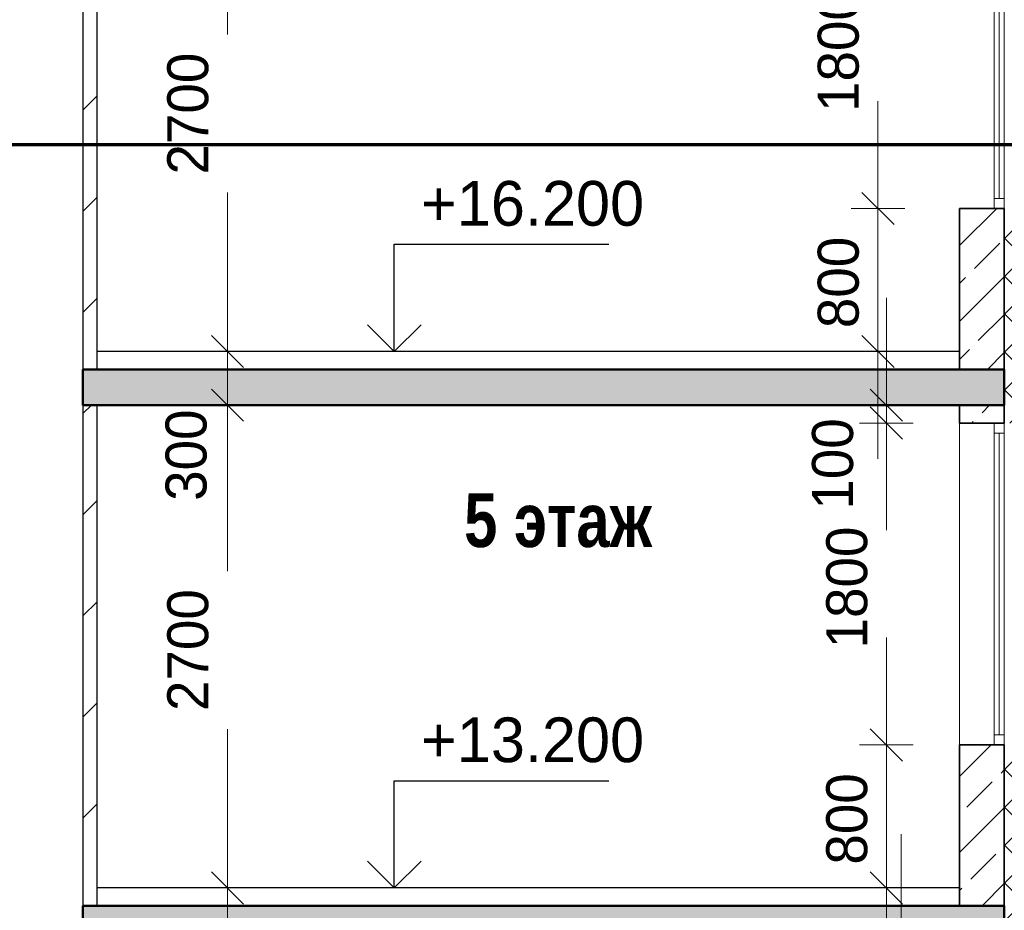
# Model space of a CAD drawing. Header units: millimetres. Extents: x 247266 to 730847, y -636031 to 10052.
# Tile 14 of 256: x 538560 to 544063, y -464616 to -459636. Entities that reach past the tile are written whole.
import ezdxf

# ---------------------------------------------------------------- set-up
doc = ezdxf.new("R2010")
doc.units = ezdxf.units.MM
for name, color, linetype, lineweight in [('Standard', 7, 'Continuous', 25), ('Навесной фасад', 7, 'Continuous', 25), ('Общий01', 7, 'Continuous', 13), ('Размерная линия_ общее', 7, 'Continuous', 25), ('Стена_ бетон не несущ.', 7, 'Continuous', 35), ('Стена_ бетон несущ.', 7, 'Continuous', 70), ('Стена_ кирп. кладка не несущ', 7, 'Continuous', 35), ('Текст_ общее', 7, 'Continuous', 25)]:
    doc.layers.add(name, color=color, linetype=linetype, lineweight=lineweight)
doc.styles.add('ARIAL', font='arial.ttf')
doc.styles.add('Century Gothic', font='GOTHIC.TTF')
doc.dimstyles.new('DIMSTYLE_3', dxfattribs={"dimtxt": 229, "dimasz": 300, "dimexe": 0, "dimexo": 0, "dimgap": 114.5, "dimtad": 2, "dimdec": 0, "dimrnd": 1, "dimzin": 12, "dimdsep": 46, "dimtxsty": 'Century Gothic', "dimblk1": 'ALL_ML_STRICH', "dimblk2": 'ALL_ML_STRICH', "dimsah": 1, "dimcen": 0, "dimclrd": 256, "dimclre": 256, "dimclrt": 256, "dimadec": 0, "dimazin": 0, "dimtfac": 1, "dimtdec": 0, "dimtix": 1, "dimtmove": 2, "dimatfit": 3, "dimfxl": 0, "dimtvp": 1.2, "dimtzin": 0, "dimlwd": 0, "dimlwe": 13, "dimarcsym": 0})
doc.dimstyles.new('DIMSTYLE_8', dxfattribs={"dimtxt": 229, "dimasz": 300, "dimexe": 0, "dimexo": 0, "dimgap": 114.5, "dimtad": 2, "dimdec": 0, "dimrnd": 1, "dimzin": 12, "dimdsep": 46, "dimtxsty": 'Century Gothic', "dimblk1": 'ALL_ML_STRICH', "dimblk2": 'ALL_ML_STRICH', "dimsah": 1, "dimcen": 0, "dimclrd": 256, "dimclre": 256, "dimclrt": 256, "dimadec": 0, "dimazin": 0, "dimtfac": 1, "dimtdec": 0, "dimtix": 1, "dimtmove": 2, "dimatfit": 3, "dimfxl": 0, "dimtzin": 0, "dimlwd": 0, "dimlwe": 13, "dimarcsym": 0})
pattern_1 = [(45, (615978.7, -278424.6), (-565.6854, 565.6854), []), (45, (615695.86, -278141.7), (-565.6854, 565.6854), [])]
pattern_2 = [(45, (615978.7, -278424.58), (-212.13203, 212.13203), []), (45, (615872.64, -278318.5), (-212.13203, 212.13203), [200, -70])]
pattern_3 = [(45, (615978.7, -278424.58), (-106.06602, 106.06602), []), (135, (615978.7, -278424.58), (-106.06602, -106.06602), [])]

# ---------------------------------------------------------------- blocks, each defined once
blk = doc.blocks.new('ALL_ML_STRICH')
at = {"color": 0, "linetype": 'ByBlock', "lineweight": -2}
for p, q in [((0, -0.5), (0, 0.5)), ((-0.3, -0.3), (0.3, 0.3)), ((-1, 0), (0.5, 0))]:
    blk.add_line(p, q, dxfattribs=at)
blk = doc.blocks.new('*D777')
at = {"layer": 'DEFPOINTS', "color": 0, "ltscale": 100, "transparency": 33554687}
for p in [(543486.2, -464791.4), (543486.2, -464791.4), (543486.2, -464891.4)]:
    blk.add_point(p, dxfattribs=at)
at = {"layer": 'Размерная линия_ общее', "color": 218, "linetype": 'Continuous', "lineweight": 0, "transparency": 33554687}
for p, q in [((543486.2, -464491.4), (543486.2, -464191.4)), ((543486.2, -464891.4), (543486.2, -464791.4)), ((543486.2, -465191.4), (543486.2, -465491.4))]:
    blk.add_line(p, q, dxfattribs=at)
at = {"layer": 'Размерная линия_ общее', "color": 218, "linetype": 'Continuous', "lineweight": 13, "transparency": 33554687}
for p, q in [((543486.2, -464791.4), (543486.2, -464791.4)), ((543486.2, -464891.4), (543486.2, -464891.4))]:
    blk.add_line(p, q, dxfattribs=at)
at = {"layer": 'Размерная линия_ общее', "color": 218, "lineweight": 0, "ltscale": 100, "xscale": 300, "yscale": 300, "zscale": 300}
for p, rotation in [((543486.2, -464791.4), 270), ((543486.2, -464891.4), 90)]:
    blk.add_blockref('ALL_ML_STRICH', p, dxfattribs=dict(at, rotation=rotation))
at = {"layer": 'Размерная линия_ общее', "color": 218, "lineweight": 13, "ltscale": 100, "transparency": 33554687, "insert": (543266.6, -465130.8), "char_height": 229, "width": 490.714, "attachment_point": 5, "rotation": 90, "style": 'Century Gothic'}
blk.add_mtext('100', dxfattribs=at)
blk = doc.blocks.new('*D778')
at = {"layer": 'DEFPOINTS', "color": 0, "ltscale": 100, "transparency": 33554687}
for p in [(543404.1, -463691.4), (543404.1, -463691.4), (543404.1, -464491.4)]:
    blk.add_point(p, dxfattribs=at)
at = {"layer": 'Размерная линия_ общее', "color": 218, "linetype": 'Continuous', "lineweight": 0, "transparency": 33554687}
for p, q in [((543404.1, -463391.4), (543404.1, -463091.4)), ((543404.1, -464491.4), (543404.1, -463691.4)), ((543404.1, -464791.4), (543404.1, -465091.4))]:
    blk.add_line(p, q, dxfattribs=at)
at = {"layer": 'Размерная линия_ общее', "color": 218, "linetype": 'Continuous', "lineweight": 13, "transparency": 33554687}
for p, q in [((543404.1, -463691.4), (543404.1, -463691.4)), ((543404.1, -464491.4), (543404.1, -464491.4))]:
    blk.add_line(p, q, dxfattribs=at)
at = {"layer": 'Размерная линия_ общее', "color": 218, "lineweight": 0, "ltscale": 100, "xscale": 300, "yscale": 300, "zscale": 300}
for p, rotation in [((543404.1, -463691.4), 270), ((543404.1, -464491.4), 90)]:
    blk.add_blockref('ALL_ML_STRICH', p, dxfattribs=dict(at, rotation=rotation))
at = {"layer": 'Размерная линия_ общее', "color": 218, "lineweight": 13, "ltscale": 100, "transparency": 33554687, "insert": (543183.9, -464105.3), "char_height": 229, "width": 490.714, "attachment_point": 5, "rotation": 90, "style": 'Century Gothic'}
blk.add_mtext('800', dxfattribs=at)
blk = doc.blocks.new('*D779')
at = {"layer": 'DEFPOINTS', "color": 0, "ltscale": 100, "transparency": 33554687}
for p in [(543404.1, -461891.4), (543404.1, -461891.4), (543404.1, -463691.4)]:
    blk.add_point(p, dxfattribs=at)
at = {"layer": 'Размерная линия_ общее', "color": 218, "linetype": 'Continuous', "lineweight": 13, "transparency": 33554687}
for p, q in [((543404.1, -461891.4), (543404.1, -461891.4)), ((543404.1, -463691.4), (543404.1, -463691.4))]:
    blk.add_line(p, q, dxfattribs=at)
at = {"layer": 'Размерная линия_ общее', "color": 218, "linetype": 'Continuous', "lineweight": 0, "transparency": 33554687}
for p, q in [((543404.1, -462191.4), (543404.1, -462369.5)), ((543404.1, -463391.4), (543404.1, -463252.8))]:
    blk.add_line(p, q, dxfattribs=at)
at = {"layer": 'Размерная линия_ общее', "color": 218, "lineweight": 0, "ltscale": 100, "xscale": 300, "yscale": 300, "zscale": 300}
for p, rotation in [((543404.1, -461891.4), 90), ((543404.1, -463691.4), 270)]:
    blk.add_blockref('ALL_ML_STRICH', p, dxfattribs=dict(at, rotation=rotation))
at = {"layer": 'Размерная линия_ общее', "color": 218, "lineweight": 13, "ltscale": 100, "transparency": 33554687, "insert": (543183.9, -462811.1), "char_height": 229, "width": 654.286, "attachment_point": 5, "rotation": 90, "style": 'Century Gothic'}
blk.add_mtext('1800', dxfattribs=at)
blk = doc.blocks.new('*D780')
at = {"layer": 'DEFPOINTS', "color": 0, "ltscale": 100, "transparency": 33554687}
for p in [(543404.1, -461791.4), (543404.1, -461791.4), (543404.1, -461891.4)]:
    blk.add_point(p, dxfattribs=at)
at = {"layer": 'Размерная линия_ общее', "color": 218, "linetype": 'Continuous', "lineweight": 0, "transparency": 33554687}
for p, q in [((543404.1, -461491.4), (543404.1, -461191.4)), ((543404.1, -461891.4), (543404.1, -461791.4)), ((543404.1, -462191.4), (543404.1, -462491.4))]:
    blk.add_line(p, q, dxfattribs=at)
at = {"layer": 'Размерная линия_ общее', "color": 218, "linetype": 'Continuous', "lineweight": 13, "transparency": 33554687}
for p, q in [((543404.1, -461791.4), (543404.1, -461791.4)), ((543404.1, -461891.4), (543404.1, -461891.4))]:
    blk.add_line(p, q, dxfattribs=at)
at = {"layer": 'Размерная линия_ общее', "color": 218, "lineweight": 0, "ltscale": 100, "xscale": 300, "yscale": 300, "zscale": 300}
for p, rotation in [((543404.1, -461791.4), 270), ((543404.1, -461891.4), 90)]:
    blk.add_blockref('ALL_ML_STRICH', p, dxfattribs=dict(at, rotation=rotation))
at = {"layer": 'Размерная линия_ общее', "color": 218, "lineweight": 13, "ltscale": 100, "transparency": 33554687, "insert": (543104.6, -462120.2), "char_height": 229, "width": 490.714, "attachment_point": 5, "rotation": 90, "style": 'Century Gothic'}
blk.add_mtext('100', dxfattribs=at)
blk = doc.blocks.new('*D781')
at = {"layer": 'DEFPOINTS', "color": 0, "ltscale": 100, "transparency": 33554687}
for p in [(543356.7, -460691.4), (543356.7, -460691.4), (543356.7, -461491.4)]:
    blk.add_point(p, dxfattribs=at)
at = {"layer": 'Размерная линия_ общее', "color": 218, "linetype": 'Continuous', "lineweight": 0, "transparency": 33554687}
for p, q in [((543356.7, -460391.4), (543356.7, -460091.4)), ((543356.7, -461491.4), (543356.7, -460691.4)), ((543356.7, -461791.4), (543356.7, -462091.4))]:
    blk.add_line(p, q, dxfattribs=at)
at = {"layer": 'Размерная линия_ общее', "color": 218, "linetype": 'Continuous', "lineweight": 13, "transparency": 33554687}
for p, q in [((543356.7, -460691.4), (543356.7, -460691.4)), ((543356.7, -461491.4), (543356.7, -461491.4))]:
    blk.add_line(p, q, dxfattribs=at)
at = {"layer": 'Размерная линия_ общее', "color": 218, "lineweight": 0, "ltscale": 100, "xscale": 300, "yscale": 300, "zscale": 300}
for p, rotation in [((543356.7, -460691.4), 270), ((543356.7, -461491.4), 90)]:
    blk.add_blockref('ALL_ML_STRICH', p, dxfattribs=dict(at, rotation=rotation))
at = {"layer": 'Размерная линия_ общее', "color": 218, "lineweight": 13, "ltscale": 100, "transparency": 33554687, "insert": (543136.4, -461105.3), "char_height": 229, "width": 490.714, "attachment_point": 5, "rotation": 90, "style": 'Century Gothic'}
blk.add_mtext('800', dxfattribs=at)
blk = doc.blocks.new('*D782')
at = {"layer": 'DEFPOINTS', "color": 0, "ltscale": 100, "transparency": 33554687}
for p in [(543356.7, -458891.4), (543356.7, -458891.4), (543356.7, -460691.4)]:
    blk.add_point(p, dxfattribs=at)
at = {"layer": 'Размерная линия_ общее', "color": 218, "linetype": 'Continuous', "lineweight": 13, "transparency": 33554687}
for p, q in [((543356.7, -458891.4), (543356.7, -458891.4)), ((543356.7, -460691.4), (543356.7, -460691.4))]:
    blk.add_line(p, q, dxfattribs=at)
at = {"layer": 'Размерная линия_ общее', "color": 218, "linetype": 'Continuous', "lineweight": 0, "transparency": 33554687}
for p, q in [((543356.7, -459191.4), (543356.7, -459369.5)), ((543356.7, -460391.4), (543356.7, -460252.8))]:
    blk.add_line(p, q, dxfattribs=at)
at = {"layer": 'Размерная линия_ общее', "color": 218, "lineweight": 0, "ltscale": 100, "xscale": 300, "yscale": 300, "zscale": 300}
for p, rotation in [((543356.7, -458891.4), 90), ((543356.7, -460691.4), 270)]:
    blk.add_blockref('ALL_ML_STRICH', p, dxfattribs=dict(at, rotation=rotation))
at = {"layer": 'Размерная линия_ общее', "color": 218, "lineweight": 13, "ltscale": 100, "transparency": 33554687, "insert": (543136.4, -459811.1), "char_height": 229, "width": 654.286, "attachment_point": 5, "rotation": 90, "style": 'Century Gothic'}
blk.add_mtext('1800', dxfattribs=at)
blk = doc.blocks.new('*D705')
at = {"layer": 'DEFPOINTS', "color": 0, "ltscale": 100, "transparency": 33554687}
for p in [(539721, -464491.4), (539721, -464491.4), (539721, -464791.4)]:
    blk.add_point(p, dxfattribs=at)
at = {"layer": 'Размерная линия_ общее', "color": 218, "linetype": 'Continuous', "lineweight": 0, "transparency": 33554687}
for p, q in [((539721, -464191.4), (539721, -463891.4)), ((539721, -464791.4), (539721, -464491.4)), ((539721, -465091.4), (539721, -465391.4))]:
    blk.add_line(p, q, dxfattribs=at)
at = {"layer": 'Размерная линия_ общее', "color": 218, "linetype": 'Continuous', "lineweight": 13, "transparency": 33554687}
for p, q in [((539721, -464491.4), (539721, -464491.4)), ((539721, -464791.4), (539721, -464791.4))]:
    blk.add_line(p, q, dxfattribs=at)
at = {"layer": 'Размерная линия_ общее', "color": 218, "lineweight": 0, "ltscale": 100, "xscale": 300, "yscale": 300, "zscale": 300}
for p, rotation in [((539721, -464491.4), 270), ((539721, -464791.4), 90)]:
    blk.add_blockref('ALL_ML_STRICH', p, dxfattribs=dict(at, rotation=rotation))
at = {"layer": 'Размерная линия_ общее', "color": 218, "lineweight": 13, "ltscale": 100, "transparency": 33554687, "insert": (539456.1, -465084.8), "char_height": 229, "width": 490.714, "attachment_point": 5, "rotation": 90, "style": 'Century Gothic'}
blk.add_mtext('300', dxfattribs=at)
blk = doc.blocks.new('*D706')
at = {"layer": 'DEFPOINTS', "color": 0, "ltscale": 100, "transparency": 33554687}
for p in [(539721, -461791.4), (539721, -461791.4), (539721, -464491.4)]:
    blk.add_point(p, dxfattribs=at)
at = {"layer": 'Размерная линия_ общее', "color": 218, "linetype": 'Continuous', "lineweight": 13, "transparency": 33554687}
for p, q in [((539721, -461791.4), (539721, -461791.4)), ((539721, -464491.4), (539721, -464491.4))]:
    blk.add_line(p, q, dxfattribs=at)
at = {"layer": 'Размерная линия_ общее', "color": 218, "linetype": 'Continuous', "lineweight": 0, "transparency": 33554687}
for p, q in [((539721, -462091.4), (539721, -462719.5)), ((539721, -464191.4), (539721, -463602.8))]:
    blk.add_line(p, q, dxfattribs=at)
at = {"layer": 'Размерная линия_ общее', "color": 218, "lineweight": 0, "ltscale": 100, "xscale": 300, "yscale": 300, "zscale": 300}
for p, rotation in [((539721, -461791.4), 90), ((539721, -464491.4), 270)]:
    blk.add_blockref('ALL_ML_STRICH', p, dxfattribs=dict(at, rotation=rotation))
at = {"layer": 'Размерная линия_ общее', "color": 218, "lineweight": 13, "ltscale": 100, "transparency": 33554687, "insert": (539500.8, -463161.1), "char_height": 229, "width": 654.286, "attachment_point": 5, "rotation": 90, "style": 'Century Gothic'}
blk.add_mtext('2700', dxfattribs=at)
blk = doc.blocks.new('*D707')
at = {"layer": 'DEFPOINTS', "color": 0, "ltscale": 100, "transparency": 33554687}
for p in [(539721, -461491.4), (539721, -461491.4), (539721, -461791.4)]:
    blk.add_point(p, dxfattribs=at)
at = {"layer": 'Размерная линия_ общее', "color": 218, "linetype": 'Continuous', "lineweight": 0, "transparency": 33554687}
for p, q in [((539721, -461191.4), (539721, -460891.4)), ((539721, -461791.4), (539721, -461491.4)), ((539721, -462091.4), (539721, -462391.4))]:
    blk.add_line(p, q, dxfattribs=at)
at = {"layer": 'Размерная линия_ общее', "color": 218, "linetype": 'Continuous', "lineweight": 13, "transparency": 33554687}
for p, q in [((539721, -461491.4), (539721, -461491.4)), ((539721, -461791.4), (539721, -461791.4))]:
    blk.add_line(p, q, dxfattribs=at)
at = {"layer": 'Размерная линия_ общее', "color": 218, "lineweight": 0, "ltscale": 100, "xscale": 300, "yscale": 300, "zscale": 300}
for p, rotation in [((539721, -461491.4), 270), ((539721, -461791.4), 90)]:
    blk.add_blockref('ALL_ML_STRICH', p, dxfattribs=dict(at, rotation=rotation))
at = {"layer": 'Размерная линия_ общее', "color": 218, "lineweight": 13, "ltscale": 100, "transparency": 33554687, "insert": (539491.2, -462071), "char_height": 229, "width": 490.714, "attachment_point": 5, "rotation": 90, "style": 'Century Gothic'}
blk.add_mtext('300', dxfattribs=at)
blk = doc.blocks.new('*D708')
at = {"layer": 'DEFPOINTS', "color": 0, "ltscale": 100, "transparency": 33554687}
for p in [(539721, -458791.4), (539721, -458791.4), (539721, -461491.4)]:
    blk.add_point(p, dxfattribs=at)
at = {"layer": 'Размерная линия_ общее', "color": 218, "linetype": 'Continuous', "lineweight": 13, "transparency": 33554687}
for p, q in [((539721, -458791.4), (539721, -458791.4)), ((539721, -461491.4), (539721, -461491.4))]:
    blk.add_line(p, q, dxfattribs=at)
at = {"layer": 'Размерная линия_ общее', "color": 218, "linetype": 'Continuous', "lineweight": 0, "transparency": 33554687}
for p, q in [((539721, -459091.4), (539721, -459719.5)), ((539721, -461191.4), (539721, -460602.8))]:
    blk.add_line(p, q, dxfattribs=at)
at = {"layer": 'Размерная линия_ общее', "color": 218, "lineweight": 0, "ltscale": 100, "xscale": 300, "yscale": 300, "zscale": 300}
for p, rotation in [((539721, -458791.4), 90), ((539721, -461491.4), 270)]:
    blk.add_blockref('ALL_ML_STRICH', p, dxfattribs=dict(at, rotation=rotation))
at = {"layer": 'Размерная линия_ общее', "color": 218, "lineweight": 13, "ltscale": 100, "transparency": 33554687, "insert": (539500.8, -460161.1), "char_height": 229, "width": 654.286, "attachment_point": 5, "rotation": 90, "style": 'Century Gothic'}
blk.add_mtext('2700', dxfattribs=at)
blk = doc.blocks.new('COMPLEX_ELEVATIONDIM_5')
at = {"layer": 'Размерная линия_ общее', "color": 7, "linetype": 'Continuous', "lineweight": 25, "transparency": 33554687}
for p, q in [((-75325.4, -183066.8), (-75325.4, -182466.8)), ((-75325.4, -182466.8), (-74125.4, -182466.8)), ((-75325.4, -183066.8), (-75475.4, -182916.8)), ((-75325.4, -183066.8), (-75175.4, -182916.8)), ((-75325.4, -183066.8), (-76325.4, -183066.8)), ((-75325.4, -183066.8), (-75325.4, -183066.8)), ((-75325.4, -183066.8), (-75325.4, -183066.8)), ((-75325.4, -183066.8), (-75325.4, -183066.8)), ((-75325.4, -183066.8), (-75325.4, -183066.8)), ((-75325.4, -186066.8), (-75325.4, -185466.8)), ((-75325.4, -185466.8), (-74125.4, -185466.8)), ((-75325.4, -186066.8), (-75475.4, -185916.8)), ((-75325.4, -186066.8), (-75175.4, -185916.8)), ((-75325.4, -186066.8), (-76325.4, -186066.8)), ((-75325.4, -186066.8), (-75325.4, -186066.8)), ((-75325.4, -186066.8), (-75325.4, -186066.8)), ((-75325.4, -186066.8), (-75325.4, -186066.8)), ((-75325.4, -186066.8), (-75325.4, -186066.8))]:
    blk.add_line(p, q, dxfattribs=at)
at = {"layer": 'Размерная линия_ общее', "color": 7, "linetype": 'Continuous', "lineweight": 25, "transparency": 33554687, "char_height": 250, "width": 1394.594, "attachment_point": 7, "style": 'ARIAL'}
for s, insert in [('\\W0.98;+16.200', (-75175.4, -182366.8)), ('\\W0.98;+13.200', (-75175.4, -185366.8))]:
    blk.add_mtext(s, dxfattribs=dict(at, insert=insert))

msp = doc.modelspace()

# ---------------------------------------------------------------- hatches: boundary and pattern name
at = {"layer": 'Навесной фасад', "linetype": 'Continuous', "lineweight": 18, "transparency": 33554687}
h = msp.add_hatch(dxfattribs=at)
h.set_pattern_fill('__________6', color=256, scale=100, style=0, pattern_type=2)
h.set_pattern_definition(pattern_3)
h.paths.add_polyline_path([(544243.16, -461891.38), (544243.16, -460691.38), (544063.16, -460691.38), (544063.16, -461591.38), (544063.16, -461591.38), (544063.16, -461791.38), (544063.16, -461791.38), (544063.16, -461891.38)], flags=0)
h = msp.add_hatch(dxfattribs=at)
h.set_pattern_fill('__________6', color=256, scale=100, style=0, pattern_type=2)
h.set_pattern_definition(pattern_3)
h.paths.add_polyline_path([(544063.16, -464591.38), (544063.16, -464791.38), (544063.16, -464891.38), (544243.16, -464891.38), (544243.16, -463691.38), (544063.16, -463691.38)], flags=0)
at = {"layer": 'Общий01', "linetype": 'Continuous', "lineweight": 50, "transparency": 33554687}
msp.add_hatch(color=256, dxfattribs=at).paths.add_polyline_path([(544063.16, -461591.38), (538913.16, -461591.38), (538913.16, -461791.38), (544063.16, -461791.38)])
msp.add_hatch(color=256, dxfattribs=at).paths.add_polyline_path([(544063.16, -461591.38), (538913.16, -461591.38), (538913.16, -461791.38), (544063.16, -461791.38)])
at = {"layer": 'Стена_ бетон не несущ.', "linetype": 'Continuous', "lineweight": 18, "transparency": 33554687}
h = msp.add_hatch(dxfattribs=at)
h.set_pattern_fill('__________7', color=256, scale=100, style=0, pattern_type=2)
h.set_pattern_definition(pattern_2)
h.paths.add_polyline_path([(543813.16, -460691.38), (543813.16, -461591.38), (544063.16, -461591.38), (544063.16, -460691.38)], flags=0)
h = msp.add_hatch(dxfattribs=at)
h.set_pattern_fill('__________7', color=256, scale=100, style=0, pattern_type=2)
h.set_pattern_definition(pattern_2)
h.paths.add_polyline_path([(544063.16, -461791.38), (543813.16, -461791.38), (543813.16, -461891.38), (544063.16, -461891.38)], flags=0)
h = msp.add_hatch(dxfattribs=at)
h.set_pattern_fill('__________7', color=256, scale=100, style=0, pattern_type=2)
h.set_pattern_definition(pattern_2)
h.paths.add_polyline_path([(543813.16, -463691.38), (543813.16, -464591.38), (544063.16, -464591.38), (544063.16, -463691.38)], flags=0)
at = {"layer": 'Стена_ бетон несущ.', "linetype": 'Continuous', "lineweight": 25, "transparency": 33554687}
msp.add_hatch(color=256, dxfattribs=at).paths.add_polyline_path([(538913.16, -464791.38), (544063.16, -464791.38), (544063.16, -464591.38), (538913.16, -464591.38)])
at = {"layer": 'Стена_ кирп. кладка не несущ', "linetype": 'Continuous', "lineweight": 18, "transparency": 33554687}
h = msp.add_hatch(dxfattribs=at)
h.set_pattern_fill('__________22', color=256, scale=100, style=0, pattern_type=2)
h.set_pattern_definition(pattern_1)
h.paths.add_polyline_path([(538993.16, -458791.38), (538913.16, -458791.38), (538913.16, -461591.38), (538993.16, -461591.38)], flags=0)
h = msp.add_hatch(dxfattribs=at)
h.set_pattern_fill('__________22', color=256, scale=100, style=0, pattern_type=2)
h.set_pattern_definition(pattern_1)
h.paths.add_polyline_path([(538993.16, -461791.38), (538913.16, -461791.38), (538913.16, -464591.38), (538993.16, -464591.38)], flags=0)

# ---------------------------------------------------------------- linework, layer by layer
at = {"layer": 'Standard', "linetype": 'Continuous', "lineweight": 13, "transparency": 33554687}
for p, q in [((544007.16, -458947.38), (544007.16, -460691.38)), ((544035.16, -460635.38), (544035.16, -458947.38)), ((544063.16, -460691.38), (544063.16, -458947.38)), ((544007.16, -460691.38), (544007.16, -460635.38)), ((544007.16, -460635.38), (544063.16, -460635.38)), ((544063.16, -460635.38), (544063.16, -460691.38)), ((543813.16, -461891.38), (543813.16, -463691.38)), ((544007.16, -461891.38), (544007.16, -461947.38)), ((544063.16, -461947.38), (544063.16, -461891.38)), ((544007.16, -461947.38), (544063.16, -461947.38)), ((544007.16, -461947.38), (544007.16, -463691.38)), ((544035.16, -463635.38), (544035.16, -461947.38)), ((544063.16, -463691.38), (544063.16, -461947.38)), ((544007.16, -463691.38), (544007.16, -463635.38)), ((544007.16, -463635.38), (544063.16, -463635.38)), ((544063.16, -463635.38), (544063.16, -463691.38))]:
    msp.add_line(p, q, dxfattribs=at)
at = {"layer": 'Standard', "linetype": 'Continuous', "lineweight": 25, "transparency": 33554687}
for p, q in [((543813.16, -461491.38), (538993.16, -461491.38)), ((543813.16, -464491.38), (538993.16, -464491.38))]:
    msp.add_line(p, q, dxfattribs=at)
at = {"layer": 'Общий01', "linetype": 'Continuous', "lineweight": 70, "transparency": 33554687}
msp.add_line((532227.37, -460334.64), (548144.47, -460334.64), dxfattribs=at)
at = {"layer": 'Общий01', "linetype": 'Continuous', "lineweight": 50, "transparency": 33554687}
for p, q in [((544063.16, -461591.38), (538913.16, -461591.38)), ((544063.16, -461591.38), (538913.16, -461591.38)), ((538913.16, -461791.38), (538913.16, -461591.38)), ((538913.16, -461791.38), (538913.16, -461591.38)), ((544063.16, -461791.38), (544063.16, -461591.38)), ((544063.16, -461791.38), (544063.16, -461591.38)), ((538993.16, -461791.38), (538913.16, -461791.38)), ((538993.16, -461791.38), (538913.16, -461791.38)), ((538998.16, -461791.38), (538993.16, -461791.38)), ((538998.16, -461791.38), (538993.16, -461791.38)), ((544063.16, -461791.38), (538998.16, -461791.38)), ((544063.16, -461791.38), (538998.16, -461791.38)), ((543813.16, -461791.38), (543808.16, -461791.38)), ((543813.16, -461791.38), (543808.16, -461791.38)), ((544063.16, -461791.38), (543813.16, -461791.38)), ((544063.16, -461791.38), (543813.16, -461791.38)), ((544063.16, -464591.38), (538913.16, -464591.38)), ((538913.16, -464791.38), (538913.16, -464591.38)), ((538913.16, -464791.38), (538913.16, -464591.38)), ((544063.16, -464791.38), (544063.16, -464591.38))]:
    msp.add_line(p, q, dxfattribs=at)
at = {"layer": 'Стена_ бетон не несущ.', "linetype": 'Continuous', "lineweight": 35, "transparency": 33554687}
for p, q in [((544007.16, -460691.38), (543813.16, -460691.38)), ((543813.16, -460691.38), (543813.16, -461591.38)), ((544007.16, -460691.38), (544063.16, -460691.38)), ((544063.16, -460691.38), (544063.16, -461591.38)), ((543813.16, -461791.38), (543813.16, -461891.38)), ((544063.16, -461891.38), (544063.16, -461791.38)), ((543813.16, -461891.38), (544007.16, -461891.38)), ((544007.16, -461891.38), (544063.16, -461891.38)), ((544007.16, -463691.38), (543813.16, -463691.38)), ((543813.16, -463691.38), (543813.16, -464591.38)), ((544007.16, -463691.38), (544063.16, -463691.38)), ((544063.16, -463691.38), (544063.16, -464591.38))]:
    msp.add_line(p, q, dxfattribs=at)
at = {"layer": 'Стена_ кирп. кладка не несущ', "linetype": 'Continuous', "lineweight": 25, "transparency": 33554687}
for p, q in [((538913.16, -458791.38), (538913.16, -461591.38)), ((538993.16, -461591.38), (538993.16, -458791.38)), ((538913.16, -461791.38), (538913.16, -464591.38)), ((538993.16, -464591.38), (538993.16, -461791.38))]:
    msp.add_line(p, q, dxfattribs=at)

# ---------------------------------------------------------------- block references
at = {"layer": 'Размерная линия_ общее', "linetype": 'Continuous', "lineweight": 25, "transparency": 33554687}
msp.add_blockref('COMPLEX_ELEVATIONDIM_5', (615978.7, -278424.58), dxfattribs=at)

# ---------------------------------------------------------------- texts
at = {"layer": 'Текст_ общее', "linetype": 'Continuous', "lineweight": 13, "transparency": 33554687, "insert": (541043.88, -462589.23), "char_height": 300, "width": 1329.1667, "attachment_point": 7, "style": 'Century Gothic'}
msp.add_mtext('\\A1;{\\fCentury Gothic|i0|b1;\\H300.000000;\\W0.833333;\\C7;5 этаж}\\P', dxfattribs=at)

# ---------------------------------------------------------------- dimensions: what is measured, and where the dimension line sits
at = {"layer": 'Размерная линия_ общее', "linetype": 'Continuous', "lineweight": 13, "transparency": 33554687}
for base, p1, p2, dimstyle, picture, middle in [((539721.01, -458791.38), (539721.01, -461491.38), (539721.01, -458791.38), 'DIMSTYLE_8', '*D708', (539500.75, -460161.13)), ((543356.68, -458891.38), (543356.68, -460691.38), (543356.68, -458891.38), 'DIMSTYLE_8', '*D782', (543136.42, -459811.13)), ((543356.68, -460691.38), (543356.68, -461491.38), (543356.68, -460691.38), 'DIMSTYLE_8', '*D781', (543136.42, -461105.27)), ((539721.01, -461491.38), (539721.01, -461791.38), (539721.01, -461491.38), 'DIMSTYLE_3', '*D707', (539491.21, -462070.97)), ((543404.14, -461791.38), (543404.14, -461891.38), (543404.14, -461791.38), 'DIMSTYLE_3', '*D780', (543104.63, -462120.19)), ((539721.01, -461791.38), (539721.01, -464491.38), (539721.01, -461791.38), 'DIMSTYLE_8', '*D706', (539500.75, -463161.13)), ((543404.14, -461891.38), (543404.14, -463691.38), (543404.14, -461891.38), 'DIMSTYLE_8', '*D779', (543183.88, -462811.13)), ((543404.14, -463691.38), (543404.14, -464491.38), (543404.14, -463691.38), 'DIMSTYLE_8', '*D778', (543183.88, -464105.27)), ((539721.01, -464491.38), (539721.01, -464791.38), (539721.01, -464491.38), 'DIMSTYLE_3', '*D705', (539456.1, -465084.79)), ((543486.2, -464791.38), (543486.2, -464891.38), (543486.2, -464791.38), 'DIMSTYLE_3', '*D777', (543266.62, -465130.84))]:
    dim = msp.add_linear_dim(base=base, p1=p1, p2=p2, angle=90, dimstyle=dimstyle, override={"dimpost": '<>', "dimclrd": 218, "dimclre": 218, "dimclrt": 218, "dimlwd": 0, "dimlwe": 13}, dxfattribs=at)
    dim.commit()
    dim.dimension.update_dxf_attribs({"geometry": picture, "text_midpoint": middle, "dimtype": 160})

doc.saveas('drawing.dxf')
